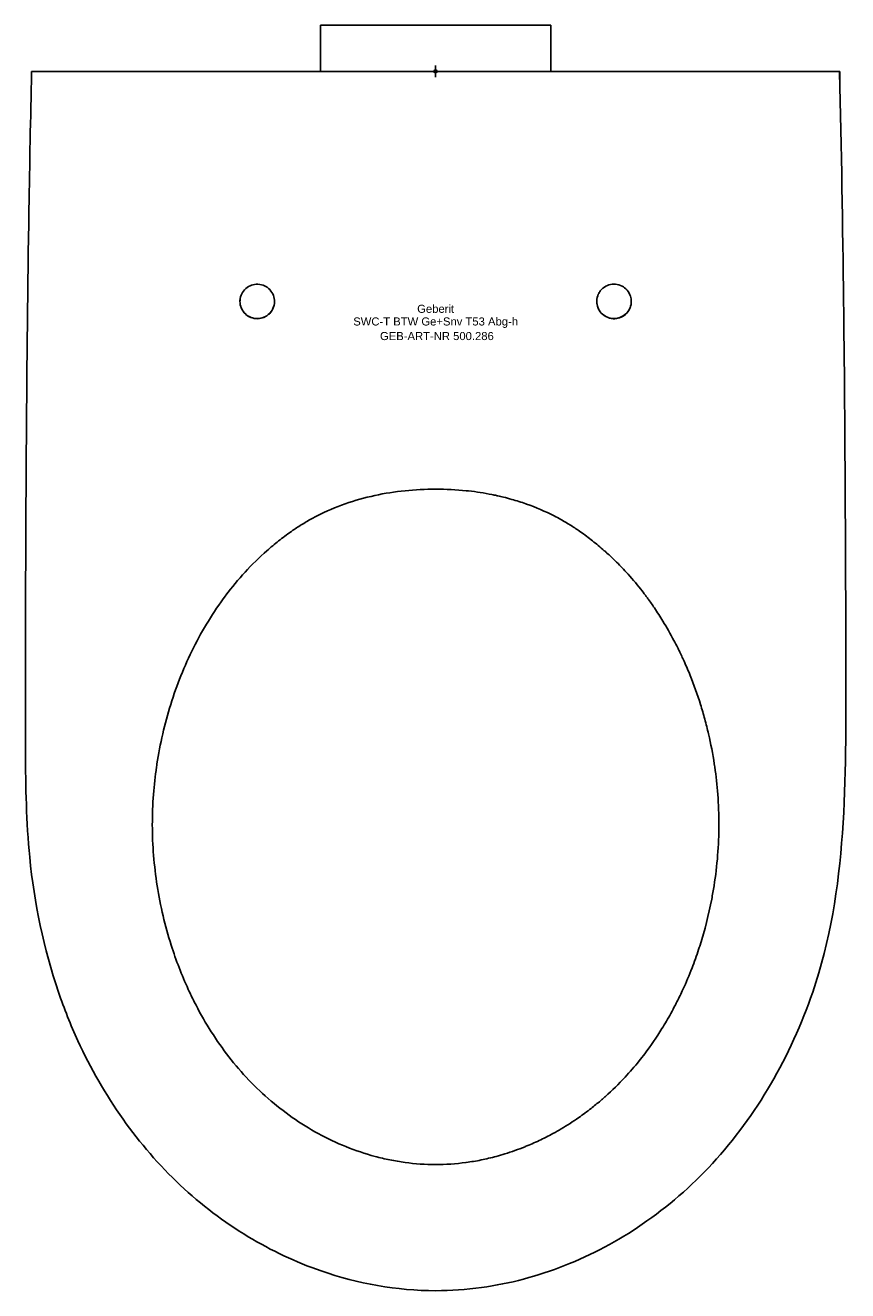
# Model space of a CAD drawing. Header units: millimetres. Extents: x -178 to 179, y -530 to 20.
import ezdxf
from ezdxf.enums import TextEntityAlignment as Align

# ---------------------------------------------------------------- set-up
doc = ezdxf.new("R2010")
doc.units = ezdxf.units.MM
doc.layers.get('0').update_dxf_attribs({"linetype": 'CONTINUOUS'})
for name, color, linetype, lineweight in [('Arbeitspunkt(DIN)', 7, 'CONTINUOUS', 25), ('GEB-ART-NR', 1, 'CONTINUOUS', 18), ('GEB-BEZUG', 2, 'CONTINUOUS', 25), ('GEB-TEXT', 5, 'CONTINUOUS', 18)]:
    doc.layers.add(name, color=color, linetype=linetype, lineweight=lineweight)
doc.layers.add('GEB-KONTUR-A', color=5, linetype='CONTINUOUS')
doc.styles.get("Standard").update_dxf_attribs({"font": 'arial.ttf'})

# ---------------------------------------------------------------- blocks, each defined once
blk = doc.blocks.new('Einfügepunkt')
at = {"layer": 'GEB-BEZUG'}
for p, q in [((-0.71, -0.71), (0.71, 0.71)), ((-0.71, 0.71), (0.71, -0.71))]:
    blk.add_line(p, q, dxfattribs=at)

msp = doc.modelspace()

# ---------------------------------------------------------------- linework, layer by layer
at = {"layer": 'Arbeitspunkt(DIN)', "ltscale": 25}
for q in [(-2.5, 0), (0, 2.5), (0, -2.5), (2.5, 0)]:
    msp.add_line((0, 0), q, dxfattribs=at)
at = {"layer": 'GEB-KONTUR-A', "ltscale": 25}
for p, q in [((-50, 0), (-50, 20)), ((50, 20), (0, 20)), ((50, 0), (50, 20)), ((-175.5, 0), (-167.59, 0)), ((175.5, 0), (167.59, 0)), ((-175.51, -0.46), (-175.51, -0.45)), ((175.51, -0.46), (175.51, -0.45)), ((-84.99, -99.94), (-84.99, -99.94))]:
    msp.add_line(p, q, dxfattribs=at)
for points, knots in [([(-50, 20), (-50, 20), (-48.8, 20), (-44.17, 20), (-40.54, 20), (-31.2, 20), (-25.89, 20), (-17.55, 20), (-14.13, 20), (-7.15, 20), (-3.58, 20), (0, 20)], [-7.010552, -7.010552, -7.010552, -7.010552, -5.482653, -5.482653, -3.824176, -3.824176, -2.146649, -2.146649, -1.072507, -1.072507, 0, 0, 0, 0]), ([(-175.59, -3.66), (-175.59, -3.38), (-175.59, -3.11), (-175.59, -1.9), (-175.6, -0.95), (-175.6, 0)], [3.8084203, 3.8084203, 3.8084203, 3.8084203, 3.8952316, 3.8952316, 4.188447, 4.188447, 4.188447, 4.188447]), ([(-175.5, 0), (-175.5, 0), (-175.51, 0), (-175.53, 0), (-175.57, 0), (-175.6, 0), (-175.6, 0)], [0, 0, 0, 0, 0.1580844, 0.4947931, 0.6631475, 0.7778612, 0.7778612, 0.7778612, 0.7778612]), ([(0, 0), (-14.63, 0), (-43.88, 0), (-80.44, 0), (-109.69, 0), (-131.63, 0), (-148.08, 0), (-158.14, 0), (-161.79, 0), (-164.54, 0), (-166.47, 0), (-167.49, 0), (-167.59, 0)], [0.0000007, 0.0000007, 0.0000007, 0.0000007, 0.2617992, 0.5235984, 0.654498, 0.7853976, 0.9162973, 0.9490222, 0.9653846, 0.9817471, 0.9981095, 1, 1, 1, 1]), ([(-97.12, 0), (-98.88, 0), (-100.21, 0), (-102.07, 0), (-102.59, 0), (-102.7, 0)], [0.000003, 0.000003, 0.000003, 0.000003, 10.812852, 10.812852, 21.744115, 21.744115, 21.744115, 21.744115]), ([(0, 0), (31.61, 0), (59.7, 0), (84.26, 0), (85.42, 0), (86.51, 0), (87.76, 0), (88.17, 0), (88.6, 0), (89.05, 0), (96.08, 0), (102.96, 0), (109.69, 0), (113.57, 0), (117.4, 0), (121.18, 0), (123.88, 0), (126.56, 0), (129.2, 0), (130.01, 0), (130.81, 0), (131.63, 0), (134.25, 0), (136.97, 0), (139.67, 0), (144.27, 0), (148.92, 0), (153.57, 0), (155.4, 0), (157.23, 0), (159.05, 0), (159.97, 0), (160.88, 0), (161.79, 0), (162.7, 0), (163.61, 0), (164.53, 0), (165.45, 0), (166.36, 0), (167.28, 0), (167.38, 0), (167.49, 0), (167.59, 0)], [0.0000008, 0.0000008, 0.0000008, 0.0000008, 0.5, 0.5, 0.5, 0.5234694, 0.5234694, 0.5234694, 0.53125, 0.53125, 0.53125, 0.6516736, 0.6516736, 0.6516736, 0.7210618, 0.7210618, 0.7210618, 0.7705845, 0.7705845, 0.7705845, 0.7857439, 0.7857439, 0.7857439, 0.8341623, 0.8341623, 0.8341623, 0.9168195, 0.9168195, 0.9168195, 0.9494862, 0.9494862, 0.9494862, 0.9658566, 0.9658566, 0.9658566, 0.9820919, 0.9820919, 0.9820919, 0.9981418, 0.9981418, 0.9981418, 1, 1, 1, 1]), ([(97.12, 0), (98.87, 0), (100.21, 0), (102.07, 0), (102.59, 0), (102.7, 0)], [0.000003, 0.000003, 0.000003, 0.000003, 10.812852, 10.812852, 21.744115, 21.744115, 21.744115, 21.744115]), ([(175.5, 0), (175.5, 0), (175.51, 0), (175.51, 0), (175.51, 0), (175.52, 0), (175.52, 0), (175.53, 0), (175.53, 0), (175.53, 0), (175.53, 0), (175.53, 0), (175.53, 0), (175.53, 0), (175.54, 0), (175.54, 0), (175.55, 0), (175.56, 0), (175.58, 0), (175.58, 0), (175.58, 0), (175.58, 0), (175.59, 0), (175.59, 0), (175.59, 0), (175.59, 0), (175.6, 0), (175.6, 0), (175.6, 0), (175.6, 0), (175.6, 0)], [0, 0, 0, 0, 0.1388208, 0.1388208, 0.1388208, 0.40625, 0.40625, 0.40625, 0.4349681, 0.4349681, 0.4349681, 0.4610334, 0.4610334, 0.4610334, 0.5133406, 0.5133406, 0.5133406, 0.6755002, 0.6755002, 0.6755002, 0.7041784, 0.7041784, 0.7041784, 0.71875, 0.71875, 0.71875, 0.75, 0.75, 0.75, 0.7756569, 0.7756569, 0.7756569, 0.7756569]), ([(-177.8, -159.95), (-177.57, -126.61), (-177.21, -93.28), (-176.35, -40.12), (-175.97, -20.29), (-175.51, -0.46)], [0, 0, 0, 0, 10.000092, 10.000092, 15.950736, 15.950736, 15.950736, 15.950736]), ([(175.51, -0.46), (176.28, -33.78), (176.84, -67.11), (177.48, -120.28), (177.66, -140.11), (177.8, -159.95)], [0, 0, 0, 0, 10.00016, 10.00016, 15.950727, 15.950727, 15.950727, 15.950727]), ([(-85, -99.99), (-85, -99.84), (-85, -99.68), (-84.92, -98.45), (-84.62, -97.48), (-83.83, -95.9), (-83.27, -95.09), (-81.71, -93.69), (-80.81, -93.21), (-79.16, -92.64), (-78.2, -92.45), (-76.1, -92.54), (-75.13, -92.83), (-73.65, -93.53), (-72.78, -94.06), (-71.29, -95.65), (-70.79, -96.53), (-70.16, -98.23), (-69.98, -99.17), (-70.02, -101.2), (-70.28, -102.19), (-70.65, -103.04), (-70.88, -103.55), (-71.17, -104.05), (-71.87, -104.99), (-72.27, -105.39), (-73.5, -106.42), (-74.4, -106.88), (-76.11, -107.41), (-77.08, -107.55), (-79.16, -107.38), (-80.12, -107.07), (-81.71, -106.25), (-82.5, -105.67), (-83.87, -104.09), (-84.34, -103.19), (-84.85, -101.63), (-85, -100.84), (-85, -99.99)], [-2.77311, -2.77311, -2.77311, -2.77311, -2.720145, -2.720145, -2.3577, -2.3577, -2.027437, -2.027437, -1.677645, -1.677645, -1.364593, -1.364593, -1.03124, -1.03124, -0.775358, -0.775358, -0.52196, -0.52196, -0.278137, -0.278137, 0, 0, 0, 0.170064, 0.170064, 0.353603, 0.353603, 0.727659, 0.727659, 1.080374, 1.080374, 1.457516, 1.457516, 1.808584, 1.808584, 2.18074, 2.18074, 2.47013, 2.47013, 2.47013, 2.47013]), ([(85, -99.99), (85, -99.16), (84.85, -98.38), (84.35, -96.83), (83.89, -95.93), (82.53, -94.34), (81.74, -93.75), (80.15, -92.93), (79.19, -92.61), (77.11, -92.43), (76.15, -92.57), (74.43, -93.1), (73.52, -93.55), (72.29, -94.56), (71.9, -94.96), (71.2, -95.89), (70.91, -96.37), (70.68, -96.88), (70.3, -97.73), (70.03, -98.71), (69.97, -100.89), (70.22, -101.88), (70.76, -103.4), (71.26, -104.29), (72.6, -105.75), (73.35, -106.31), (75.08, -107.14), (76.05, -107.43), (78.14, -107.54), (79.1, -107.36), (80.77, -106.8), (81.67, -106.32), (83.24, -104.93), (83.81, -104.13), (84.6, -102.55), (84.9, -101.58), (84.99, -100.34), (85, -100.16), (85, -99.99)], [2.952185, 2.952185, 2.952185, 2.952185, 3.226092, 3.226092, 3.584451, 3.584451, 3.925937, 3.925937, 4.293636, 4.293636, 4.640664, 4.640664, 5.009824, 5.009824, 5.190581, 5.190581, 5.358674, 5.358674, 5.358674, 5.638, 5.638, 5.925368, 5.925368, 6.317411, 6.317411, 6.648822, 6.648822, 6.963215, 6.963215, 7.26086, 7.26086, 7.592587, 7.592587, 7.908317, 7.908317, 8.254674, 8.254674, 8.310859, 8.310859, 8.310859, 8.310859]), ([(-70.06, -100.93), (-70.28, -102.54), (-71.04, -104.09), (-72.19, -105.24), (-73.57, -106.63), (-75.53, -107.44), (-77.49, -107.44), (-79.45, -107.44), (-81.41, -106.63), (-82.8, -105.24), (-84.18, -103.86), (-84.99, -101.9), (-84.99, -99.94)], [0.5210865, 0.5210865, 0.5210865, 0.5210865, 0.625, 0.625, 0.625, 0.75, 0.75, 0.75, 0.875, 0.875, 0.875, 0.9999997, 0.9999997, 0.9999997, 0.9999997]), ([(70.06, -100.93), (70.16, -101.67), (70.37, -102.36), (70.64, -102.98), (70.87, -103.5), (71.16, -103.99), (71.87, -104.94), (72.26, -105.34), (73.49, -106.37), (74.39, -106.82), (76.1, -107.36), (77.07, -107.5), (79.15, -107.33), (80.12, -107.02), (81.7, -106.2), (82.5, -105.62), (83.86, -104.04), (84.33, -103.14), (84.84, -101.58), (84.99, -100.78), (84.99, -99.94)], [-0.202636, -0.202636, -0.202636, -0.202636, 0, 0, 0, 0.170064, 0.170064, 0.353604, 0.353604, 0.727658, 0.727658, 1.080371, 1.080371, 1.45751, 1.45751, 1.808574, 1.808574, 2.180725, 2.180725, 2.470113, 2.470113, 2.470113, 2.470113]), ([(84.99, -99.94), (84.99, -99.78), (84.99, -99.63), (84.97, -99.31), (84.95, -99.16), (84.93, -99)], [-2.7730458, -2.7730458, -2.7730458, -2.7730458, -2.7200842, -2.7200842, -2.6665114, -2.6665114, -2.6665114, -2.6665114]), ([(-163.84, -400.12), (-170.3, -381.21), (-174.36, -361.37), (-177.85, -326.27), (-178.1, -310.95), (-178.25, -274.81), (-178.22, -253.96), (-178.07, -208.73), (-177.97, -184.34), (-177.8, -159.95)], [0, 0, 0, 0, 5.995258, 5.995258, 10.580927, 10.580927, 16.835359, 16.835359, 24.152424, 24.152424, 24.152424, 24.152424]), ([(177.8, -159.95), (178.03, -193.28), (178.18, -226.61), (178.27, -306.92), (179.01, -355.67), (163.84, -400.12)], [0, 0, 0, 0, 10.000039, 10.000039, 24.090712, 24.090712, 24.090712, 24.090712]), ([(0, -475.03), (-4.44, -475.03), (-8.88, -474.72), (-13.28, -474.13), (-15.48, -473.83), (-17.67, -473.47), (-19.84, -473.03), (-22.02, -472.59), (-24.18, -472.08), (-26.33, -471.5), (-30.61, -470.35), (-34.82, -468.92), (-38.94, -467.26), (-43.05, -465.59), (-47.07, -463.69), (-50.96, -461.56), (-58.75, -457.31), (-66.05, -452.18), (-72.74, -446.34), (-76.08, -443.43), (-79.26, -440.33), (-82.28, -437.09), (-85.3, -433.84), (-88.15, -430.44), (-90.83, -426.9), (-93.5, -423.37), (-96, -419.7), (-98.34, -415.94), (-100.67, -412.17), (-102.84, -408.3), (-104.84, -404.35), (-105.75, -402.55), (-106.62, -400.73), (-107.46, -398.9), (-110.32, -392.68), (-112.78, -386.28), (-114.86, -379.75), (-117.54, -371.31), (-119.58, -362.67), (-120.96, -353.91), (-122.33, -345.16), (-123.05, -336.31), (-123.07, -327.45), (-123.08, -323.02), (-122.91, -318.59), (-122.58, -314.18), (-122.28, -310.19), (-121.84, -306.22), (-121.26, -302.26), (-121.2, -301.84), (-121.14, -301.41), (-121.07, -300.98), (-119.73, -292.22), (-117.73, -283.57), (-115.08, -275.12), (-112.43, -266.66), (-109.13, -258.41), (-105.17, -250.48), (-103.19, -246.52), (-101.05, -242.63), (-98.73, -238.86), (-96.41, -235.08), (-93.93, -231.4), (-91.27, -227.85), (-91.23, -227.79), (-91.18, -227.72), (-91.13, -227.66), (-88.51, -224.18), (-85.73, -220.83), (-82.79, -217.62), (-79.79, -214.36), (-76.62, -211.24), (-73.3, -208.31), (-71.63, -206.84), (-69.93, -205.42), (-68.19, -204.04), (-67.33, -203.35), (-66.45, -202.67), (-65.56, -202.01), (-64.67, -201.34), (-63.78, -200.69), (-62.87, -200.05), (-62.73, -199.94), (-62.58, -199.84), (-62.44, -199.74), (-62.13, -199.53), (-61.82, -199.31), (-61.51, -199.1), (-60.13, -198.16), (-58.73, -197.27), (-57.3, -196.41), (-56.55, -195.96), (-55.8, -195.52), (-55.04, -195.08), (-53.87, -194.42), (-52.68, -193.79), (-51.48, -193.18), (-47.53, -191.16), (-43.44, -189.42), (-39.25, -187.95), (-35.06, -186.47), (-30.78, -185.27), (-26.44, -184.32), (-22.1, -183.38), (-17.71, -182.68), (-13.3, -182.23), (-8.88, -181.77), (-4.44, -181.55), (0, -181.55)], [0.0000011, 0.0000011, 0.0000011, 0.0000011, 0.03125, 0.03125, 0.03125, 0.046875, 0.046875, 0.046875, 0.0625, 0.0625, 0.0625, 0.09375, 0.09375, 0.09375, 0.125, 0.125, 0.125, 0.1875, 0.1875, 0.1875, 0.2187505, 0.2187505, 0.2187505, 0.2500005, 0.2500005, 0.2500005, 0.2812506, 0.2812506, 0.2812506, 0.3125005, 0.3125005, 0.3125005, 0.3267084, 0.3267084, 0.3267084, 0.375, 0.375, 0.375, 0.4375, 0.4375, 0.4375, 0.5, 0.5, 0.5, 0.53125, 0.53125, 0.53125, 0.5594504, 0.5594504, 0.5594504, 0.5625, 0.5625, 0.5625, 0.625, 0.625, 0.625, 0.6875, 0.6875, 0.6875, 0.71875, 0.71875, 0.71875, 0.75, 0.75, 0.75, 0.750568, 0.750568, 0.750568, 0.78125, 0.78125, 0.78125, 0.8124997, 0.8124997, 0.8124997, 0.8281247, 0.8281247, 0.8281247, 0.8359373, 0.8359373, 0.8359373, 0.84375, 0.84375, 0.84375, 0.8449931, 0.8449931, 0.8449931, 0.8476562, 0.8476562, 0.8476562, 0.859375, 0.859375, 0.859375, 0.8655336, 0.8655336, 0.8655336, 0.875, 0.875, 0.875, 0.90625, 0.90625, 0.90625, 0.9374998, 0.9374998, 0.9374998, 0.9687498, 0.9687498, 0.9687498, 1, 1, 1, 1]), ([(0, -475.03), (4.39, -475.03), (8.78, -474.73), (13.16, -474.15), (13.2, -474.14), (13.24, -474.14), (13.28, -474.13), (15.43, -473.84), (17.59, -473.48), (19.75, -473.05), (19.78, -473.04), (19.81, -473.03), (19.84, -473.03), (20.91, -472.81), (21.97, -472.58), (23.04, -472.33), (24.13, -472.07), (25.27, -471.79), (26.32, -471.5), (27.57, -471.16), (28.82, -470.8), (30.06, -470.42), (33.01, -469.51), (35.94, -468.47), (38.83, -467.3), (38.87, -467.29), (38.9, -467.27), (38.94, -467.26), (40.96, -466.44), (42.96, -465.56), (44.95, -464.63), (45.96, -464.15), (46.96, -463.65), (47.97, -463.14), (48.97, -462.63), (50, -462.09), (50.96, -461.56), (52.17, -460.91), (53.36, -460.23), (54.54, -459.53), (57.15, -457.99), (59.7, -456.34), (62.19, -454.6), (64.01, -453.33), (65.79, -452.01), (67.55, -450.63), (68.92, -449.56), (70.28, -448.45), (71.63, -447.3), (72, -446.98), (72.37, -446.66), (72.74, -446.34), (73.07, -446.05), (73.41, -445.75), (73.75, -445.45), (76.71, -442.81), (79.56, -440.02), (82.28, -437.09), (84.39, -434.81), (86.43, -432.46), (88.4, -430.01), (89.22, -428.99), (90.06, -427.91), (90.83, -426.9), (93.47, -423.41), (95.98, -419.75), (98.34, -415.94), (99.67, -413.8), (100.95, -411.6), (102.19, -409.36), (102.87, -408.13), (103.54, -406.88), (104.19, -405.61), (104.41, -405.18), (104.63, -404.76), (104.84, -404.35), (105.74, -402.55), (106.62, -400.74), (107.46, -398.9), (108.86, -395.86), (110.16, -392.77), (111.38, -389.62), (112.4, -386.99), (113.37, -384.3), (114.26, -381.59), (114.46, -380.98), (114.66, -380.36), (114.86, -379.75), (116.95, -373.17), (118.64, -366.51), (119.94, -359.71), (120.31, -357.79), (120.65, -355.86), (120.96, -353.91), (122.34, -345.1), (123.05, -336.28), (123.07, -327.45), (123.08, -323.03), (122.91, -318.6), (122.58, -314.18), (122.28, -310.2), (121.84, -306.22), (121.26, -302.26), (121.2, -301.84), (121.14, -301.41), (121.07, -300.98), (120.4, -296.59), (119.56, -292.24), (118.56, -287.93), (118.06, -285.77), (117.52, -283.63), (116.94, -281.49), (116.36, -279.36), (115.75, -277.27), (115.08, -275.12), (113.73, -270.81), (112.23, -266.61), (110.58, -262.5), (109.74, -260.42), (108.86, -258.35), (107.94, -256.31), (107.27, -254.83), (106.58, -253.36), (105.88, -251.91), (105.65, -251.44), (105.42, -250.97), (105.17, -250.48), (104.64, -249.42), (104.1, -248.37), (103.55, -247.33), (102.02, -244.42), (100.41, -241.6), (98.73, -238.86), (97.54, -236.91), (96.31, -235.01), (95.05, -233.15), (94.13, -231.79), (93.18, -230.45), (92.23, -229.15), (91.92, -228.72), (91.6, -228.29), (91.27, -227.85), (91.23, -227.79), (91.18, -227.72), (91.13, -227.66), (90.46, -226.76), (89.77, -225.88), (89.08, -225), (87.06, -222.45), (84.96, -219.99), (82.79, -217.62), (81.24, -215.94), (79.66, -214.3), (78.03, -212.71), (76.85, -211.56), (75.65, -210.43), (74.44, -209.34), (74.07, -209), (73.69, -208.66), (73.29, -208.31), (72.41, -207.52), (71.51, -206.76), (70.62, -206.01), (69.81, -205.34), (69, -204.68), (68.19, -204.04), (67.32, -203.34), (66.44, -202.67), (65.56, -202.01), (64.67, -201.33), (63.8, -200.7), (62.87, -200.05), (62.73, -199.94), (62.58, -199.84), (62.44, -199.74), (62.13, -199.53), (61.82, -199.31), (61.5, -199.1), (60.13, -198.17), (58.73, -197.27), (57.31, -196.41), (56.56, -195.96), (55.8, -195.52), (55.04, -195.08), (54.83, -194.97), (54.63, -194.86), (54.43, -194.74), (53.46, -194.21), (52.45, -193.67), (51.48, -193.18), (47.63, -191.21), (43.61, -189.49), (39.43, -188.01), (39.37, -187.99), (39.31, -187.97), (39.25, -187.95), (37.22, -187.23), (35.16, -186.58), (33.06, -185.98), (31.86, -185.64), (30.65, -185.32), (29.42, -185.02), (28.63, -184.82), (27.82, -184.63), (27.02, -184.45), (26.82, -184.41), (26.63, -184.37), (26.44, -184.32), (25.78, -184.18), (25.12, -184.04), (24.45, -183.91), (21.11, -183.24), (17.72, -182.71), (14.27, -182.33), (13.95, -182.29), (13.62, -182.26), (13.3, -182.23), (8.95, -181.78), (4.52, -181.55), (0, -181.55)], [0.0000022, 0.0000022, 0.0000022, 0.0000022, 0.03125, 0.03125, 0.03125, 0.0315183, 0.0315183, 0.0315183, 0.046875, 0.046875, 0.046875, 0.0471065, 0.0471065, 0.0471065, 0.0546875, 0.0546875, 0.0546875, 0.0624978, 0.0624978, 0.0624978, 0.0717206, 0.0717206, 0.0717206, 0.09375, 0.09375, 0.09375, 0.0940138, 0.0940138, 0.0940138, 0.109375, 0.109375, 0.109375, 0.1171875, 0.1171875, 0.1171875, 0.1249994, 0.1249994, 0.1249994, 0.1347571, 0.1347571, 0.1347571, 0.15625, 0.15625, 0.15625, 0.171875, 0.171875, 0.171875, 0.1840863, 0.1840863, 0.1840863, 0.1875004, 0.1875004, 0.1875004, 0.1906942, 0.1906942, 0.1906942, 0.2189417, 0.2189417, 0.2189417, 0.2408511, 0.2408511, 0.2408511, 0.2500006, 0.2500006, 0.2500006, 0.2816575, 0.2816575, 0.2816575, 0.2994444, 0.2994444, 0.2994444, 0.3092117, 0.3092117, 0.3092117, 0.3125005, 0.3125005, 0.3125005, 0.3268651, 0.3268651, 0.3268651, 0.3506454, 0.3506454, 0.3506454, 0.3704977, 0.3704977, 0.3704977, 0.3750003, 0.3750003, 0.3750003, 0.4237189, 0.4237189, 0.4237189, 0.4375001, 0.4375001, 0.4375001, 0.5, 0.5, 0.5, 0.5313019, 0.5313019, 0.5313019, 0.5594595, 0.5594595, 0.5594595, 0.5625, 0.5625, 0.5625, 0.59375, 0.59375, 0.59375, 0.609375, 0.609375, 0.609375, 0.625, 0.625, 0.625, 0.65625, 0.65625, 0.65625, 0.6721474, 0.6721474, 0.6721474, 0.6837452, 0.6837452, 0.6837452, 0.6875, 0.6875, 0.6875, 0.695642, 0.695642, 0.695642, 0.7183492, 0.7183492, 0.7183492, 0.7344378, 0.7344378, 0.7344378, 0.7461713, 0.7461713, 0.7461713, 0.75, 0.75, 0.75, 0.7505581, 0.7505581, 0.7505581, 0.7583226, 0.7583226, 0.7583226, 0.7810243, 0.7810243, 0.7810243, 0.797155, 0.797155, 0.797155, 0.8088817, 0.8088817, 0.8088817, 0.8124997, 0.8124997, 0.8124997, 0.8206174, 0.8206174, 0.8206174, 0.8279057, 0.8279057, 0.8279057, 0.8357739, 0.8357739, 0.8357739, 0.8437499, 0.8437499, 0.8437499, 0.8449942, 0.8449942, 0.8449942, 0.8476607, 0.8476607, 0.8476607, 0.859375, 0.859375, 0.859375, 0.8655546, 0.8655546, 0.8655546, 0.8671875, 0.8671875, 0.8671875, 0.875, 0.875, 0.875, 0.90625, 0.90625, 0.90625, 0.9067128, 0.9067128, 0.9067128, 0.921875, 0.921875, 0.921875, 0.9305261, 0.9305261, 0.9305261, 0.9361206, 0.9361206, 0.9361206, 0.9374998, 0.9374998, 0.9374998, 0.9423838, 0.9423838, 0.9423838, 0.9668917, 0.9668917, 0.9668917, 0.9691945, 0.9691945, 0.9691945, 1, 1, 1, 1]), ([(0, -529.85), (-16.82, -529.82), (-33.84, -526.81), (-60.74, -517.45), (-71.39, -512.41), (-91.96, -500), (-101.9, -492.44), (-120.13, -475.33), (-128.46, -465.66), (-143.35, -444.65), (-149.92, -433.17), (-158.56, -414.36), (-161.37, -407.29), (-163.84, -400.12)], [0, 0, 0, 0, 5.046187, 5.046187, 8.544091, 8.544091, 12.251526, 12.251526, 16.04276, 16.04276, 19.976833, 19.976833, 22.252922, 22.252922, 22.252922, 22.252922]), ([(163.84, -400.12), (159.06, -414), (152.96, -427.51), (138.35, -452.47), (129.87, -464.11), (111.11, -484.47), (100.84, -493.41), (79.23, -508.2), (67.85, -514.29), (44.41, -523.52), (32.21, -526.79), (13.3, -529.39), (6.64, -529.84), (0, -529.85)], [0, 0, 0, 0, 4.404508, 4.404508, 8.676292, 8.676292, 12.709745, 12.709745, 16.53206, 16.53206, 20.267638, 20.267638, 22.26016, 22.26016, 22.26016, 22.26016])]:
    msp.add_open_spline(points, degree=3, knots=knots, dxfattribs=at)
for points in [[(-50, 0), (-50, 0), (-39.18, 0), (-13.06, 0), (0, 0)], [(175.6, 0), (175.6, -1.23), (175.59, -2.46), (175.59, -3.66)], [(-84.99, -99.94), (-84.99, -99.63), (-84.97, -99.31), (-84.93, -99)]]:
    msp.add_open_spline(points, degree=3, dxfattribs=at)

# ---------------------------------------------------------------- block references
at = {"ltscale": 25}
msp.add_blockref('Einfügepunkt', (0, 0), dxfattribs=at)

# ---------------------------------------------------------------- texts
at = {"layer": 'GEB-ART-NR'}
msp.add_text('GEB-ART-NR 500.286', height=3.5, dxfattribs=at).set_placement((0.55, -116.78), align=Align.CENTER)
at = {"layer": 'GEB-TEXT'}
for s, p in [('Geberit', (0, -104.94)), ('SWC-T BTW Ge+Snv T53 Abg-h', (0, -110.44))]:
    msp.add_text(s, height=3.5, dxfattribs=at).set_placement(p, align=Align.CENTER)

doc.saveas('drawing.dxf')
